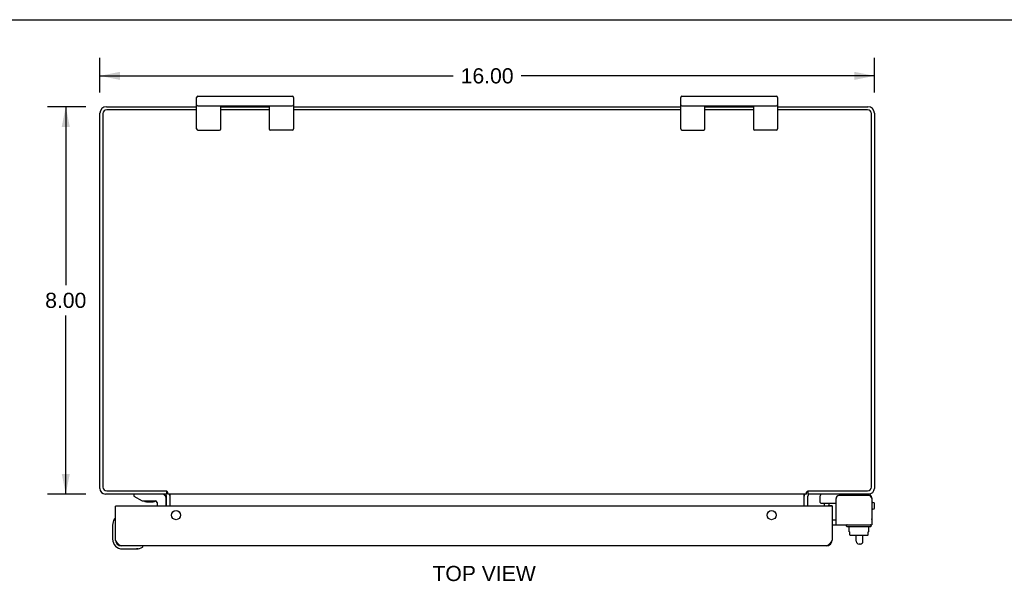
# Model space of a CAD drawing. Header units: inches. Extents: x 0 to 70.8, y 0 to 45.8.
# Tile 4 of 5: x 15.1 to 35.4, y 34.2 to 45.8. Entities that reach past the tile are written whole.
import ezdxf

# ---------------------------------------------------------------- set-up
doc = ezdxf.new("R2010")
doc.units = ezdxf.units.IN
doc.header["$LTSCALE"] = 3.895833
doc.header["$MEASUREMENT"] = 0
doc.layers.get('0').update_dxf_attribs({"linetype": 'CONTINUOUS'})
doc.layers.add('02___PRT_ALL_AXES', color=7, linetype='CONTINUOUS')
doc.layers.add('DIMENSIONS', color=7, linetype='CONTINUOUS')
doc.styles.get("Standard").update_dxf_attribs({"font": 'arial.ttf'})
doc.dimstyles.new('DIMSTYLE_1', dxfattribs={"dimtxt": 0.3125, "dimasz": 0.416667, "dimexe": 0.09, "dimexo": 0.07, "dimgap": 0.0375, "dimtad": 0, "dimtih": 1, "dimtoh": 1, "dimzin": 4, "dimdsep": 46, "dimtxsty": 'Standard', "dimblk": '_FILLED', "dimblk1": '_FILLED', "dimblk2": '_FILLED', "dimcen": 0.09, "dimazin": 1, "dimtfac": 1, "dimtofl": 0, "dimtmove": 0, "dimatfit": 3, "dimldrblk": '_FILLED', "dimfxl": 1, "dimtolj": 1, "dimtzin": 4, "dimarcsym": 0})

# ---------------------------------------------------------------- blocks, each defined once
blk = doc.blocks.new('_FILLED')
at = {"color": 0, "linetype": 'ByBlock'}
blk.add_solid([(0, 0), (-1, 0.2), (-1, -0.2)], dxfattribs=at)
blk = doc.blocks.new('*D1')
at = {"layer": 'DIMENSIONS', "color": 2, "linetype": 'Continuous'}
for p, q in [((16.734, 44.328), (16.734, 45.048)), ((32.734, 44.328), (32.734, 45.048)), ((16.734, 44.673), (24.032, 44.673)), ((32.734, 44.673), (25.437, 44.673))]:
    blk.add_line(p, q, dxfattribs=at)
at = {"layer": 'DIMENSIONS', "color": 2, "linetype": 'Continuous', "xscale": 0.4166666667, "yscale": 0.4166666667, "zscale": 0.4166666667, "rotation": 180}
blk.add_blockref('_FILLED', (16.734, 44.673), dxfattribs=at)
at = {"layer": 'DIMENSIONS', "color": 2, "linetype": 'Continuous', "xscale": 0.4166666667, "yscale": 0.4166666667, "zscale": 0.4166666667}
blk.add_blockref('_FILLED', (32.734, 44.673), dxfattribs=at)
at = {"layer": 'DIMENSIONS', "color": 2, "linetype": 'Continuous', "insert": (24.734, 44.83), "char_height": 0.3125, "width": 1.09201, "attachment_point": 2, "line_spacing_factor": 0.9}
blk.add_mtext('16.00', dxfattribs=at)
blk = doc.blocks.new('*D2')
at = {"layer": 'DIMENSIONS', "color": 2, "linetype": 'Continuous'}
for p, q in [((16.443, 44.036), (15.655, 44.036)), ((16.03, 44.036), (16.03, 40.349)), ((16.03, 36.036), (16.03, 39.724)), ((16.443, 36.036), (15.655, 36.036))]:
    blk.add_line(p, q, dxfattribs=at)
at = {"layer": 'DIMENSIONS', "color": 2, "linetype": 'Continuous', "xscale": 0.4166666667, "yscale": 0.4166666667, "zscale": 0.4166666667}
for p, rotation in [((16.03, 44.036), 90), ((16.03, 36.036), 270)]:
    blk.add_blockref('_FILLED', p, dxfattribs=dict(at, rotation=rotation))
at = {"layer": 'DIMENSIONS', "color": 2, "linetype": 'Continuous', "insert": (16.03, 40.193), "char_height": 0.3125, "width": 0.84921, "attachment_point": 2, "line_spacing_factor": 0.9}
blk.add_mtext('8.00', dxfattribs=at)

msp = doc.modelspace()

# ---------------------------------------------------------------- linework, layer by layer
at = {"color": 7, "linetype": 'Continuous'}
for p, q in [((0, 45.833), (70.833, 45.833)), ((18.734, 43.576), (18.734, 44.226)), ((18.759, 44.251), (20.709, 44.251)), ((20.734, 44.226), (20.734, 43.576)), ((28.734, 43.576), (28.734, 44.226)), ((28.759, 44.251), (30.709, 44.251)), ((30.734, 44.226), (30.734, 43.576)), ((18.759, 44.051), (20.709, 44.051)), ((19.234, 43.576), (19.234, 44.051)), ((19.439, 44.051), (19.439, 44.036)), ((20.029, 44.051), (20.029, 44.036)), ((20.234, 44.051), (20.234, 43.576)), ((28.759, 44.051), (30.709, 44.051)), ((29.234, 43.576), (29.234, 44.051)), ((29.439, 44.051), (29.439, 44.036)), ((30.029, 44.051), (30.029, 44.036)), ((30.234, 44.051), (30.234, 43.576)), ((18.759, 43.551), (19.209, 43.551)), ((20.709, 43.551), (20.259, 43.551)), ((28.759, 43.551), (29.209, 43.551)), ((30.709, 43.551), (30.259, 43.551)), ((17.433, 36.031), (17.433, 35.992)), ((18.023, 36.031), (17.433, 36.031)), ((17.639, 36.036), (17.638, 36.031)), ((17.897, 36.036), (17.898, 36.031)), ((18.109, 36.099), (18.109, 36.036)), ((18.126, 36.085), (18.109, 36.059)), ((31.342, 36.085), (31.359, 36.059)), ((31.359, 36.099), (31.359, 36.036)), ((17.433, 35.992), (17.609, 35.893)), ((17.609, 35.893), (17.886, 35.893)), ((17.697, 35.877), (17.838, 35.877)), ((17.697, 35.877), (17.697, 35.877)), ((17.839, 35.877), (17.838, 35.877)), ((17.917, 35.862), (17.917, 35.788)), ((18.102, 35.788), (18.102, 35.952)), ((18.184, 35.788), (18.184, 35.994)), ((31.284, 35.788), (31.284, 35.994)), ((31.615, 35.859), (31.615, 35.996)), ((31.625, 35.849), (31.941, 35.849)), ((31.703, 35.788), (31.703, 35.831)), ((31.778, 35.798), (31.859, 35.798)), ((31.778, 35.798), (31.778, 35.788)), ((31.799, 35.798), (31.799, 35.849)), ((31.859, 35.788), (31.859, 35.798)), ((32.678, 35.956), (32.678, 35.943)), ((32.678, 35.861), (32.704, 35.861)), ((32.734, 35.751), (32.734, 35.831)), ((32.704, 35.721), (32.678, 35.721)), ((16.999, 35.393), (16.999, 35.103)), ((17.046, 35.528), (17.046, 35.528)), ((31.859, 35.503), (31.941, 35.503)), ((32.159, 35.369), (32.159, 35.389)), ((32.666, 35.369), (32.666, 35.389)), ((32.656, 35.359), (32.169, 35.359)), ((32.211, 35.252), (32.211, 35.359)), ((32.211, 35.252), (32.227, 35.252)), ((32.226, 35.194), (32.226, 35.252)), ((32.227, 35.194), (32.227, 35.252)), ((32.62, 35.252), (32.603, 35.252)), ((32.603, 35.194), (32.603, 35.252)), ((32.604, 35.194), (32.604, 35.252)), ((32.62, 35.252), (32.62, 35.359)), ((32.237, 35.184), (32.593, 35.184)), ((32.357, 35.06), (32.357, 35.184)), ((32.437, 35), (32.417, 35)), ((32.497, 35.06), (32.497, 35.184)), ((17.199, 34.903), (17.489, 34.903)), ((17.527, 34.906), (17.489, 34.903)), ((17.618, 34.948), (17.621, 34.949)), ((17.621, 34.949), (17.623, 34.95))]:
    msp.add_line(p, q, dxfattribs=at)
at = {"color": 3, "linetype": 'Continuous'}
for p, q in [((16.87, 44.036), (18.734, 44.036)), ((18.734, 43.973), (16.877, 43.973)), ((19.234, 44.036), (20.234, 44.036)), ((20.234, 43.973), (19.234, 43.973)), ((20.734, 44.036), (28.734, 44.036)), ((28.734, 43.973), (20.734, 43.973)), ((29.234, 44.036), (30.234, 44.036)), ((30.234, 43.973), (29.234, 43.973)), ((30.734, 44.036), (32.598, 44.036)), ((32.591, 43.973), (30.734, 43.973)), ((16.734, 36.153), (16.734, 43.9)), ((16.797, 43.893), (16.797, 36.179)), ((32.671, 36.179), (32.671, 43.893)), ((32.734, 43.9), (32.734, 36.153)), ((18.109, 36.036), (16.851, 36.036)), ((16.877, 36.099), (18.111, 36.099)), ((18.113, 36.098), (18.111, 36.099)), ((18.115, 36.096), (18.113, 36.098)), ((18.117, 36.094), (18.115, 36.096)), ((18.119, 36.092), (18.117, 36.094)), ((18.136, 36.036), (18.136, 36.074)), ((31.332, 36.036), (18.136, 36.036)), ((18.172, 36.034), (18.17, 36.034)), ((18.186, 35.788), (18.186, 36.03)), ((31.282, 35.788), (31.282, 36.03)), ((31.332, 36.036), (31.332, 36.074)), ((31.343, 36.086), (31.345, 36.088)), ((31.345, 36.088), (31.35, 36.092)), ((31.35, 36.092), (31.352, 36.094)), ((31.352, 36.094), (31.354, 36.096)), ((31.354, 36.096), (31.356, 36.098)), ((31.356, 36.098), (31.358, 36.099)), ((31.358, 36.099), (32.591, 36.099)), ((32.617, 36.036), (31.359, 36.036)), ((32.618, 36.003), (32.001, 36.003)), ((18.109, 35.788), (18.109, 35.994)), ((31.359, 35.788), (31.359, 35.994)), ((31.941, 35.399), (31.941, 35.943)), ((32.678, 35.943), (32.678, 35.399)), ((17.059, 35.08), (17.059, 35.788)), ((31.859, 35.788), (17.059, 35.788)), ((31.859, 35.788), (31.859, 35.08)), ((31.859, 35.399), (32.678, 35.399)), ((17.07, 35.064), (17.066, 35.07)), ((17.073, 35.059), (17.07, 35.064)), ((17.077, 35.054), (17.073, 35.059)), ((31.851, 35.067), (31.847, 35.062)), ((31.854, 35.072), (31.851, 35.067)), ((31.859, 35.08), (31.854, 35.072)), ((31.742, 34.963), (17.176, 34.963))]:
    msp.add_line(p, q, dxfattribs=at)
for points in [[(18.09, 36.03), (18.091, 36.029), (18.091, 36.029), (18.092, 36.029), (18.093, 36.029), (18.094, 36.029), (18.095, 36.03), (18.096, 36.03), (18.097, 36.031), (18.098, 36.032), (18.101, 36.033)], [(18.101, 36.033), (18.102, 36.034), (18.103, 36.035), (18.105, 36.035), (18.106, 36.036), (18.107, 36.036), (18.108, 36.036), (18.109, 36.036)], [(18.136, 36.074), (18.135, 36.075), (18.134, 36.077), (18.133, 36.078), (18.132, 36.079), (18.131, 36.08), (18.13, 36.081), (18.129, 36.082), (18.128, 36.083), (18.127, 36.084), (18.126, 36.086), (18.125, 36.087), (18.119, 36.092)], [(18.17, 36.034), (18.169, 36.035), (18.168, 36.035), (18.167, 36.036), (18.166, 36.036), (18.165, 36.036), (18.163, 36.036)], [(18.179, 36.03), (18.178, 36.03), (18.177, 36.031), (18.175, 36.032), (18.174, 36.032), (18.172, 36.034)], [(18.186, 36.03), (18.186, 36.029), (18.185, 36.029), (18.184, 36.029), (18.183, 36.029), (18.181, 36.029), (18.18, 36.03), (18.179, 36.03)], [(31.282, 36.03), (31.283, 36.029), (31.284, 36.029), (31.285, 36.029), (31.286, 36.029), (31.287, 36.029), (31.289, 36.03), (31.29, 36.03)], [(31.29, 36.03), (31.291, 36.03), (31.292, 36.031), (31.294, 36.032), (31.295, 36.032)], [(31.295, 36.032), (31.297, 36.034), (31.298, 36.034)], [(31.298, 36.034), (31.3, 36.035), (31.301, 36.035), (31.302, 36.036), (31.303, 36.036), (31.304, 36.036), (31.305, 36.036)], [(31.332, 36.074), (31.334, 36.075), (31.335, 36.077), (31.336, 36.078), (31.337, 36.079), (31.338, 36.08), (31.339, 36.081), (31.34, 36.082), (31.341, 36.083), (31.342, 36.084), (31.343, 36.086)], [(31.371, 36.032), (31.368, 36.033), (31.367, 36.034), (31.365, 36.035), (31.364, 36.035), (31.363, 36.036), (31.362, 36.036), (31.36, 36.036), (31.359, 36.036)], [(31.379, 36.03), (31.378, 36.029), (31.378, 36.029), (31.377, 36.029), (31.376, 36.029), (31.375, 36.029), (31.374, 36.03), (31.373, 36.03), (31.372, 36.031), (31.371, 36.032)], [(17.066, 35.07), (17.061, 35.078), (17.059, 35.08)], [(17.176, 34.963), (17.175, 34.963), (17.173, 34.964), (17.171, 34.964), (17.17, 34.964), (17.168, 34.964), (17.166, 34.965), (17.164, 34.965), (17.163, 34.965), (17.161, 34.966), (17.159, 34.967), (17.158, 34.967), (17.156, 34.968), (17.154, 34.969), (17.152, 34.969), (17.151, 34.97), (17.149, 34.971), (17.147, 34.972), (17.145, 34.973), (17.144, 34.974), (17.142, 34.976), (17.14, 34.977), (17.139, 34.978), (17.137, 34.98), (17.135, 34.981), (17.133, 34.982), (17.132, 34.984), (17.13, 34.985), (17.128, 34.987), (17.127, 34.989), (17.125, 34.99), (17.123, 34.992), (17.121, 34.994), (17.12, 34.996), (17.118, 34.998), (17.116, 35), (17.114, 35.002), (17.113, 35.004), (17.111, 35.006), (17.109, 35.008), (17.108, 35.01), (17.106, 35.012), (17.104, 35.014), (17.102, 35.017), (17.101, 35.019), (17.099, 35.021), (17.097, 35.023), (17.096, 35.026), (17.094, 35.028), (17.092, 35.031), (17.09, 35.033), (17.089, 35.036), (17.087, 35.038), (17.085, 35.041), (17.084, 35.043), (17.082, 35.046), (17.08, 35.048), (17.078, 35.051), (17.077, 35.054)], [(31.847, 35.062), (31.844, 35.056), (31.842, 35.054), (31.841, 35.051), (31.839, 35.048), (31.837, 35.046), (31.835, 35.043), (31.834, 35.041), (31.832, 35.038), (31.83, 35.036), (31.828, 35.033), (31.827, 35.031), (31.825, 35.028), (31.823, 35.026), (31.822, 35.023), (31.82, 35.021), (31.818, 35.019), (31.816, 35.017), (31.815, 35.014), (31.813, 35.012), (31.811, 35.01), (31.81, 35.008), (31.808, 35.006), (31.806, 35.004), (31.804, 35.002), (31.803, 35), (31.801, 34.998), (31.799, 34.996), (31.797, 34.994), (31.796, 34.992), (31.794, 34.99), (31.792, 34.989), (31.791, 34.987), (31.789, 34.985), (31.787, 34.984), (31.785, 34.982), (31.784, 34.981), (31.782, 34.98), (31.78, 34.978), (31.779, 34.977), (31.777, 34.976), (31.775, 34.974), (31.773, 34.973), (31.772, 34.972), (31.77, 34.971), (31.768, 34.97), (31.767, 34.969), (31.765, 34.969), (31.763, 34.968), (31.761, 34.967), (31.76, 34.967), (31.758, 34.966), (31.756, 34.965), (31.754, 34.965), (31.753, 34.965), (31.751, 34.964), (31.749, 34.964), (31.748, 34.964), (31.746, 34.964), (31.744, 34.963), (31.742, 34.963)]]:
    msp.add_lwpolyline(points, dxfattribs=at)
at = {"color": 7, "linetype": 'Continuous'}
for points in [[(17.046, 35.528), (17.046, 35.527), (17.045, 35.525), (17.044, 35.522)], [(17.623, 34.95), (17.624, 34.95), (17.624, 34.95)]]:
    msp.add_lwpolyline(points, dxfattribs=at)
at = {"color": 3, "linetype": 'Continuous'}
for centre in [(18.309, 35.6), (30.609, 35.6)]:
    msp.add_circle(centre, 0.094, dxfattribs=at)
at = {"color": 7, "linetype": 'Continuous'}
for centre, radius, start, end in [((18.759, 44.226), 0.025, 90, 180), ((20.709, 44.226), 0.025, 0, 90), ((28.759, 44.226), 0.025, 90, 180), ((30.709, 44.226), 0.025, 0, 90), ((18.759, 44.076), 0.025, 180, 270), ((20.709, 44.076), 0.025, 270, 360), ((28.759, 44.076), 0.025, 180, 270), ((30.709, 44.076), 0.025, 270, 360), ((18.759, 43.576), 0.025, 180, 270), ((19.209, 43.576), 0.025, 270, 360), ((20.259, 43.576), 0.025, 180, 270), ((20.709, 43.576), 0.025, 270, 360), ((28.759, 43.576), 0.025, 180, 270), ((29.209, 43.576), 0.025, 270, 360), ((30.259, 43.576), 0.025, 180, 270), ((30.709, 43.576), 0.025, 270, 360), ((18.023, 35.952), 0.079, 0, 90), ((18.067, 35.994), 0.117, 0, 17.6947), ((31.401, 35.994), 0.117, 162.3053, 180), ((31.655, 35.996), 0.04, 90, 180), ((32.598, 35.956), 0.08, 0, 90), ((17.698, 35.967), 0.09, 235.3566, 269.328), ((17.838, 35.967), 0.09, 270.672, 304.1344), ((17.886, 35.862), 0.031, 0, 90), ((31.625, 35.859), 0.01, 180, 270), ((31.733, 35.831), 0.03, 143.0713, 180), ((32.704, 35.831), 0.03, 0, 90), ((32.704, 35.751), 0.03, 270, 360), ((17.249, 35.393), 0.25, 149.1101, 180), ((17.048, 35.513), 0.015, 96.3796, 149.1101), ((17.044, 35.513), 0.015, 0, 83.6204), ((32.169, 35.389), 0.01, 90, 180), ((32.656, 35.389), 0.01, 0, 90), ((32.662, 35.517), 0.0162, 343.791, 16.209), ((32.169, 35.369), 0.01, 180, 270), ((32.656, 35.369), 0.01, 270, 360), ((17.199, 35.103), 0.2, 180, 270), ((32.417, 35.06), 0.06, 180, 270), ((32.437, 35.06), 0.06, 270, 360), ((17.489, 35.153), 0.25, 270, 300.8899), ((17.609, 34.948), 0.015, 6.3796, 90), ((17.609, 34.952), 0.015, 300.8899, 353.6204)]:
    msp.add_arc(centre, radius, start, end, dxfattribs=at)
at = {"color": 3, "linetype": 'Continuous'}
for centre, radius, start, end in [((16.87, 43.9), 0.136, 90, 180), ((16.877, 43.893), 0.08, 90, 180), ((32.591, 43.893), 0.08, 0, 90), ((32.598, 43.9), 0.136, 0, 90), ((16.851, 36.153), 0.117, 180, 270), ((16.877, 36.179), 0.08, 180, 270), ((18.067, 35.994), 0.042, 0, 90), ((31.401, 35.994), 0.042, 90, 180), ((32.001, 35.943), 0.06, 90, 180), ((32.591, 36.179), 0.08, 270, 360), ((32.617, 36.153), 0.117, 270, 360), ((32.618, 35.943), 0.06, 0, 90), ((17.176, 35.08), 0.117, 180, 270), ((31.742, 35.08), 0.117, 270, 360)]:
    msp.add_arc(centre, radius, start, end, dxfattribs=at)
at = {"color": 7, "linetype": 'Continuous'}
for centre, major_axis, ratio, start_param, end_param in [((32.237, 35.194), (-0.0111, 0), 0.898834, 6.283185, 7.853982), ((32.238, 35.194), (0.0112, 0), 0.889134, -3.141593, -1.570796), ((32.592, 35.194), (0.0114, 0), 0.875492, -1.570796, 0), ((32.593, 35.194), (-0.0113, 0), 0.88616, 7.853982, 9.424778)]:
    msp.add_ellipse(centre, major_axis=major_axis, ratio=ratio, start_param=start_param, end_param=end_param, dxfattribs=at)
at = {"layer": '02___PRT_ALL_AXES', "color": 7, "linetype": 'Continuous'}
msp.add_arc((17.199, 35.103), 0.2, 185.4261, 188.5847, dxfattribs=at)

# ---------------------------------------------------------------- texts
at = {"layer": 'DIMENSIONS', "color": 2, "linetype": 'Continuous', "insert": (24.672, 34.551), "char_height": 0.3125, "width": 2.12941, "attachment_point": 2, "line_spacing_factor": 0.9}
msp.add_mtext('TOP VIEW', dxfattribs=at)

# ---------------------------------------------------------------- dimensions: what is measured, and where the dimension line sits
at = {"layer": 'DIMENSIONS', "color": 2, "linetype": 'Continuous'}
for base, p1, p2, angle, picture, middle in [((16.734, 44.673), (32.734, 45.118), (16.734, 45.118), 180, '*D1', (24.748, 44.672)), ((16.03, 36.036), (16.513, 44.036), (16.513, 36.036), 270, '*D2', (16.029, 40.035))]:
    dim = msp.add_linear_dim(base=base, p1=p1, p2=p2, angle=angle, dimstyle='DIMSTYLE_1', dxfattribs=at)
    dim.commit()
    dim.dimension.update_dxf_attribs({"geometry": picture, "text_midpoint": middle, "dimtype": 160})

doc.saveas('drawing.dxf')
